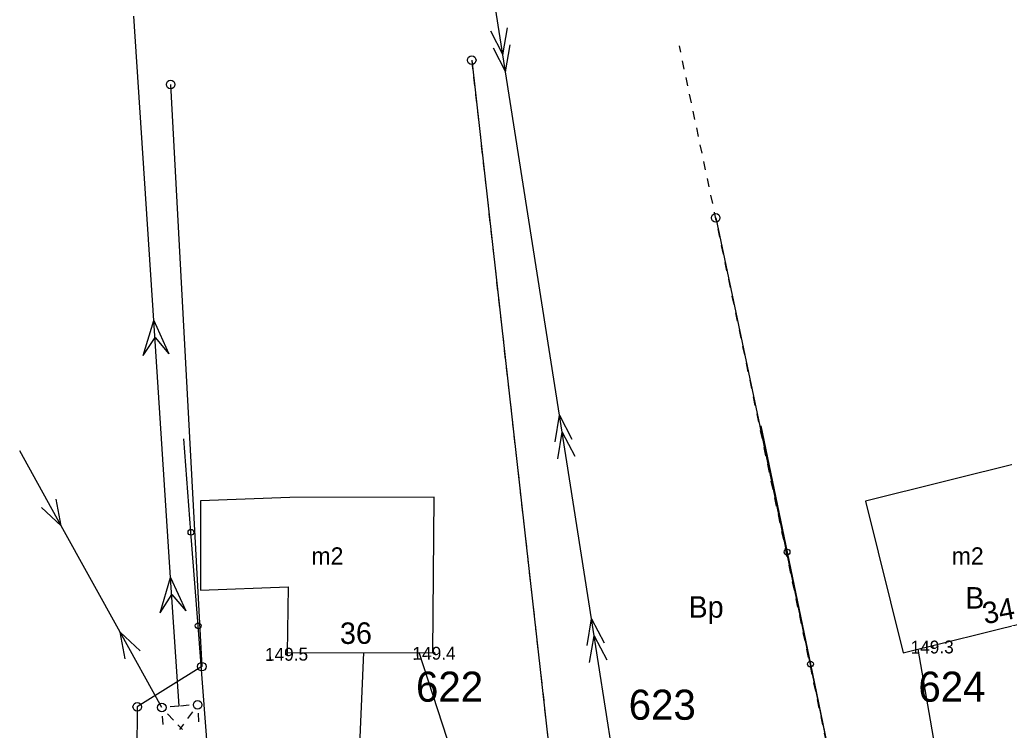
# Model space of a CAD drawing. Extents: x 7582895 to 7584772, y 6020395 to 6021139.
# Tile 27 of 49: x 7584158 to 7584215, y 6020704 to 6020745. Entities that reach past the tile are written whole.
import ezdxf
from ezdxf.enums import TextEntityAlignment as Align

# ---------------------------------------------------------------- set-up
doc = ezdxf.new("R2010")
doc.units = 0
for name, pattern in [('3_EGBU_A', [0]), ('4_SUEP_A', [0]), ('4_SUKP', [0]), ('4_SUWP', [0]), ('GDE', [0]), ('GUZ', [1, 0.5, -0.5])]:
    doc.linetypes.add(name, pattern=pattern)
doc.layers.get('0').update_dxf_attribs({"linetype": 'CONTINUOUS'})
for name, color, linetype in [('Dzialki', 7, 'GDE'), ('EADTD_T_0', 216, 'CONTINUOUS'), ('EGBB_E_T_0', 7, 'CONTINUOUS'), ('EGBB_L_0', 36, '3_EGBU_A'), ('Numery_dzialek', 7, 'CONTINUOUS'), ('Numery_uzytkow', 3, 'CONTINUOUS'), ('OTO_L_0', 7, 'CONTINUOUS'), ('OTR_T_1', 7, 'CONTINUOUS'), ('Punkty', 7, 'CONTINUOUS'), ('SUEP_L_0', 1, '4_SUEP_A'), ('SUKP_L_0', 36, '4_SUKP'), ('SUP_T_2', 7, 'CONTINUOUS'), ('SUWP_L_0', 5, '4_SUWP'), ('Uzytki', 3, 'GUZ')]:
    doc.layers.add(name, color=color, linetype=linetype)

# ---------------------------------------------------------------- blocks, each defined once
blk = doc.blocks.new('GRT')
at = {"linetype": 'CONTINUOUS'}
blk.add_circle((0, 0), 0.25, dxfattribs=at)
blk = doc.blocks.new('1_OTRN')
at = {"linetype": 'CONTINUOUS'}
blk.add_circle((0, 0), 0.045, dxfattribs=at)
blk = doc.blocks.new('4_SUPP')
at = {"linetype": 'CONTINUOUS'}
blk.add_circle((0, 0), 0.25, dxfattribs=at)

msp = doc.modelspace()

# ---------------------------------------------------------------- linework, layer by layer
at = {"layer": 'Dzialki'}
for p, q in [((7584183.95, 6020742.84), (7584188.48, 6020702.51)), ((7584166.44, 6020741.43), (7584168.26, 6020707.55)), ((7584198.14, 6020733.67), (7584204.99, 6020701.23)), ((7584168.26, 6020707.55), (7584164.5, 6020705.21)), ((7584164.5, 6020705.21), (7584164.48, 6020702.3))]:
    msp.add_line(p, q, dxfattribs=at)
at = {"layer": 'EGBB_L_0', "linetype": '3_EGBU_A'}
for p, q in [((7584216.04, 6020719.46), (7584206.86, 6020717.19)), ((7584173.37, 6020717.4), (7584168.17, 6020717.2)), ((7584168.17, 6020717.2), (7584168.18, 6020712)), ((7584181.77, 6020717.41), (7584173.37, 6020717.4)), ((7584181.68, 6020708.38), (7584181.77, 6020717.41)), ((7584206.86, 6020717.19), (7584209.05, 6020708.36)), ((7584168.18, 6020712), (7584173.28, 6020712.2)), ((7584173.28, 6020712.2), (7584173.22, 6020708.35)), ((7584209.05, 6020708.36), (7584219.53, 6020710.95)), ((7584173.22, 6020708.35), (7584181.68, 6020708.38))]:
    msp.add_line(p, q, dxfattribs=at)
at = {"layer": 'OTO_L_0'}
for p, q in [((7584200.77, 6020721.56), (7584202.29, 6020714.22)), ((7584167.62, 6020715.37), (7584167.2, 6020720.81)), ((7584168.04, 6020709.93), (7584167.62, 6020715.37)), ((7584202.29, 6020714.22), (7584203.65, 6020707.7)), ((7584168.61, 6020702.46), (7584168.04, 6020709.93)), ((7584203.65, 6020707.7), (7584205, 6020701.18))]:
    msp.add_line(p, q, dxfattribs=at)
for centre in [(7584167.62, 6020715.37), (7584202.29, 6020714.22), (7584168.04, 6020709.93), (7584203.65, 6020707.7)]:
    msp.add_circle(centre, 0.17, dxfattribs=at)
at = {"layer": 'SUEP_L_0', "linetype": '4_SUEP_A'}
for p, q in [((7584185.92, 6020742.17), (7584184.06, 6020754.02)), ((7584165.46, 6020727.7), (7584164.3, 6020745.4)), ((7584185.04, 6020744.56), (7584185.76, 6020743.16)), ((7584185.76, 6020743.16), (7584186.03, 6020744.72)), ((7584185.19, 6020743.57), (7584185.92, 6020742.17)), ((7584185.92, 6020742.17), (7584186.18, 6020743.73)), ((7584189.06, 6020722.19), (7584185.92, 6020742.17)), ((7584164.85, 6020725.66), (7584165.46, 6020727.7)), ((7584166.44, 6020712.74), (7584165.46, 6020727.7)), ((7584165.46, 6020727.7), (7584166.34, 6020725.76)), ((7584164.85, 6020725.66), (7584165.53, 6020726.71)), ((7584165.53, 6020726.71), (7584166.34, 6020725.76)), ((7584188.8, 6020720.63), (7584189.06, 6020722.19)), ((7584190.92, 6020710.34), (7584189.06, 6020722.19)), ((7584189.06, 6020722.19), (7584189.78, 6020720.79)), ((7584188.95, 6020719.64), (7584189.21, 6020721.2)), ((7584189.21, 6020721.2), (7584189.94, 6020719.8)), ((7584160.08, 6020715.74), (7584157.66, 6020720.11)), ((7584160.08, 6020715.74), (7584159.79, 6020717.29)), ((7584158.92, 6020716.81), (7584160.08, 6020715.74)), ((7584163.5, 6020709.55), (7584160.08, 6020715.74)), ((7584165.83, 6020710.69), (7584166.44, 6020712.74)), ((7584166.93, 6020705.25), (7584166.44, 6020712.74)), ((7584166.44, 6020712.74), (7584167.32, 6020710.79)), ((7584165.83, 6020710.69), (7584166.51, 6020711.74)), ((7584166.51, 6020711.74), (7584167.32, 6020710.79)), ((7584190.66, 6020708.78), (7584190.92, 6020710.34)), ((7584192.78, 6020698.48), (7584190.92, 6020710.34)), ((7584190.92, 6020710.34), (7584191.65, 6020708.93)), ((7584165.92, 6020705.17), (7584163.5, 6020709.55)), ((7584163.79, 6020708), (7584163.5, 6020709.55)), ((7584163.5, 6020709.55), (7584164.66, 6020708.48)), ((7584190.81, 6020707.79), (7584191.08, 6020709.35)), ((7584191.08, 6020709.35), (7584191.8, 6020707.94))]:
    msp.add_line(p, q, dxfattribs=at)
at = {"layer": 'SUKP_L_0', "linetype": '4_SUKP'}
msp.add_line((7584183.43, 6020700.62), (7584180.9, 6020708.38), dxfattribs=at)
at = {"layer": 'SUP_T_2', "linetype": 'CONTINUOUS'}
for p, q in [((7584166.92, 6020705.25), (7584166.42, 6020705.21)), ((7584167.51, 6020705.3), (7584167.02, 6020705.26)), ((7584165.95, 6020704.67), (7584165.98, 6020704.18)), ((7584166.26, 6020704.81), (7584166.6, 6020704.44)), ((7584167.72, 6020704.93), (7584167.42, 6020704.53)), ((7584168.04, 6020704.84), (7584168.06, 6020704.34)), ((7584166.86, 6020704.17), (7584167.12, 6020703.89)), ((7584167.19, 6020704.21), (7584166.96, 6020703.89))]:
    msp.add_line(p, q, dxfattribs=at)
at = {"layer": 'SUWP_L_0', "linetype": '4_SUWP'}
for p, q in [((7584209.89, 6020708.57), (7584211.63, 6020698.69)), ((7584177.12, 6020695.47), (7584177.67, 6020708.37))]:
    msp.add_line(p, q, dxfattribs=at)
at = {"layer": 'Uzytki'}
for p, q in [((7584204.99, 6020701.23), (7584196.03, 6020743.68)), ((7584183.95, 6020742.84), (7584188.48, 6020702.51))]:
    msp.add_line(p, q, dxfattribs=at)

# ---------------------------------------------------------------- block references
at = {"layer": 'OTR_T_1', "rotation": 0.413845}
for p in [(7584210.73, 6020708.69), (7584173.18, 6020708.27), (7584181.76, 6020708.34)]:
    msp.add_blockref('1_OTRN', p, dxfattribs=at)
at = {"layer": 'Punkty'}
for p in [(7584183.95, 6020742.84), (7584166.44, 6020741.43), (7584198.14, 6020733.67), (7584168.26, 6020707.55), (7584164.5, 6020705.21)]:
    msp.add_blockref('GRT', p, dxfattribs=at)
at = {"layer": 'SUP_T_2'}
for p in [(7584165.92, 6020705.17), (7584168.01, 6020705.33)]:
    msp.add_blockref('4_SUPP', p, dxfattribs=at)

# ---------------------------------------------------------------- texts
at = {"layer": 'EADTD_T_0'}
for s, rotation, p in [('34', 10.9159, (7584213.79, 6020710.01)), ('36', 0.3351, (7584176.29, 6020708.87))]:
    msp.add_text(s, height=1.25, rotation=rotation, dxfattribs=at).set_placement(p)
at = {"layer": 'EGBB_E_T_0'}
for p in [(7584175.56, 6020714), (7584212.8, 6020714)]:
    msp.add_text('m2', height=1, dxfattribs=at).set_placement(p, align=Align.MIDDLE)
at = {"layer": 'Numery_dzialek'}
for s, p in [('622', (7584180.71, 6020707.26)), ('624', (7584209.93, 6020707.26)), ('623', (7584193.08, 6020706.21))]:
    msp.add_text(s, height=1.75, dxfattribs=at).set_placement(p, align=Align.TOP_LEFT)
at = {"layer": 'Numery_uzytkow'}
for s, p in [('B', (7584212.65, 6020710.93)), ('Bp', (7584196.56, 6020710.4))]:
    msp.add_text(s, height=1.25, dxfattribs=at).set_placement(p)
at = {"layer": 'OTR_T_1'}
for s, p in [('149.3', (7584210.73, 6020708.69)), ('149.5', (7584173.18, 6020708.27)), ('149.4', (7584181.76, 6020708.33))]:
    msp.add_text(s, height=0.75, rotation=0.4138, dxfattribs=at).set_placement(p, align=Align.MIDDLE)

doc.saveas('drawing.dxf')
